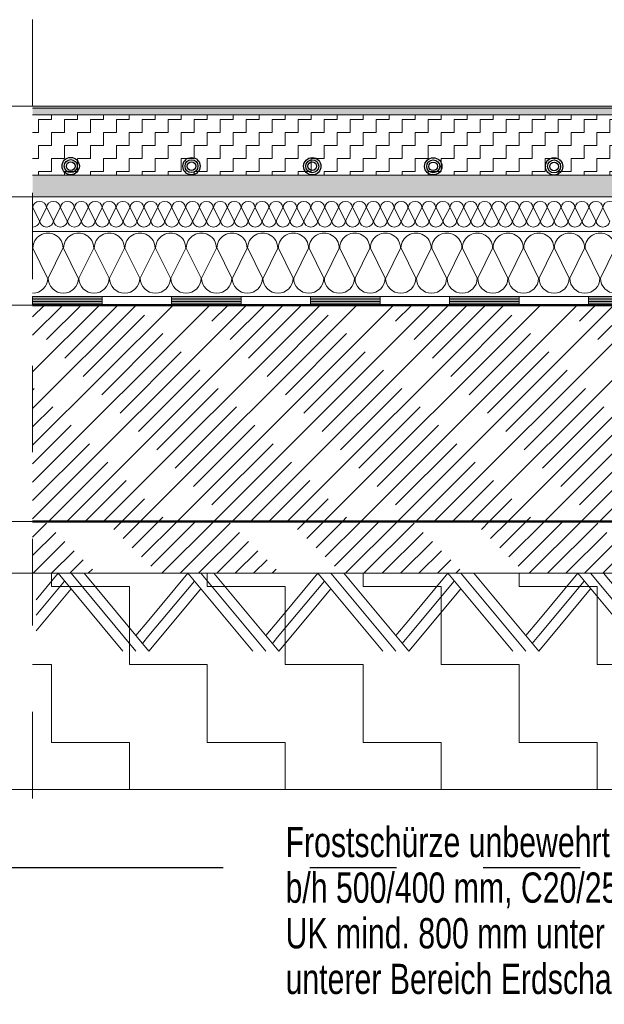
# Model space of a CAD drawing. Header units: metres. Extents: x 1333.9 to 1416.6, y -82.7 to -2.5.
# Tile 60 of 160: x 1387.853 to 1388.528, y -71.313 to -70.175. Entities that reach past the tile are written whole.
import ezdxf

# ---------------------------------------------------------------- set-up
doc = ezdxf.new("R2010")
doc.units = ezdxf.units.M
doc.header["$PDMODE"] = 65
for name, pattern in [('AUSGEZOGEN', [0]), ('PUNKT2_S9', [0.0015, 0, -0.0015]), ('STRICHLINIE2_S3', [0.055, 0.04, -0.015]), ('STRICHPUNKT2_S5', [0.5, 0.35, -0.05, 0.05, -0.05]), ('VERDECKT2_S2', [0.15, 0.1, -0.05])]:
    doc.linetypes.add(name, pattern=pattern)
for name, color, linetype, lineweight in [('XR$8$Allgemein', 4, 'AUSGEZOGEN', 13), ('XR$8$Fenster', 3, 'AUSGEZOGEN', 18), ('XR$8$Legende', 4, 'AUSGEZOGEN', 13), ('XR$8$Maßlinie 1_50', 7, 'AUSGEZOGEN', 25), ('XR$8$Muster', 4, 'AUSGEZOGEN', 13), ('XR$8$Schraffur', 4, 'AUSGEZOGEN', 13), ('XR$8$Text 1_100', 3, 'AUSGEZOGEN', 18), ('XR$8$Text 1_50', 3, 'AUSGEZOGEN', 18), ('XR$8$Türen', 3, 'AUSGEZOGEN', 18), ('XR$8$Wand', 1, 'AUSGEZOGEN', 50)]:
    doc.layers.add(name, color=color, linetype=linetype, lineweight=lineweight)
doc.styles.add('ARIAL', font='arial.ttf')
doc.dimstyles.new('DIMSTYLE_14', dxfattribs={"dimtxt": 0.04, "dimasz": 0.03, "dimexe": 0, "dimexo": 1e-06, "dimgap": 0.02, "dimtad": 2, "dimdec": 1, "dimlfac": 100, "dimrnd": 0.5, "dimzin": 4, "dimdsep": 46, "dimtxsty": 'ARIAL', "dimblk1": 'ALL_ML_KREIS', "dimblk2": 'ALL_ML_KREIS', "dimsah": 1, "dimcen": 0, "dimse1": 1, "dimse2": 1, "dimclrd": 7, "dimclre": 7, "dimclrt": 7, "dimadec": 0, "dimazin": 0, "dimtfac": 1, "dimtdec": 0, "dimtix": 1, "dimtmove": 2, "dimatfit": 3, "dimfxl": 0, "dimtvp": 1.2, "dimtzin": 0, "dimlwd": 0, "dimlwe": 25, "dimarcsym": 0})
doc.dimstyles.new('DIMSTYLE_15', dxfattribs={"dimtxt": 0.04, "dimasz": 0.03, "dimexe": 0, "dimexo": 1e-06, "dimgap": 0.02, "dimtad": 2, "dimdec": 1, "dimlfac": 100, "dimrnd": 0.5, "dimzin": 4, "dimdsep": 46, "dimtxsty": 'ARIAL', "dimblk1": 'ALL_ML_KREIS', "dimblk2": 'ALL_ML_KREIS', "dimsah": 1, "dimcen": 0, "dimse1": 1, "dimse2": 1, "dimclrd": 7, "dimclre": 7, "dimclrt": 7, "dimadec": 0, "dimazin": 0, "dimtfac": 1, "dimtdec": 0, "dimtix": 1, "dimtmove": 2, "dimatfit": 3, "dimfxl": 0, "dimtzin": 0, "dimlwd": 0, "dimlwe": 25, "dimarcsym": 0})

# ---------------------------------------------------------------- blocks, each defined once
blk = doc.blocks.new('NSY153')
at = {"color": 0, "linetype": 'ByBlock', "lineweight": -2}
for radius in [0.005, 0.00375, 0.0025]:
    blk.add_circle((0, 0), radius, dxfattribs=at)
blk = doc.blocks.new('MUSTERELEMENT_3')
at = {"layer": 'XR$8$Muster', "color": 4, "linetype": 'AUSGEZOGEN', "lineweight": 13, "transparency": 33554687}
for p, q in [((1387.8684, -70.4945), (1388.0288, -70.4945)), ((1387.8684, -70.4945), (1387.8684, -70.5045)), ((1387.8684, -70.4965), (1387.9486, -70.4965)), ((1387.8684, -70.4985), (1387.9486, -70.4985)), ((1387.8684, -70.5005), (1387.9486, -70.5005)), ((1387.9486, -70.4945), (1387.9486, -70.5045)), ((1388.0288, -70.4945), (1388.1893, -70.4945)), ((1388.0288, -70.4945), (1388.0288, -70.5045)), ((1388.0288, -70.4945), (1388.0288, -70.5045)), ((1388.0288, -70.4965), (1388.1091, -70.4965)), ((1388.0288, -70.4985), (1388.1091, -70.4985)), ((1388.0288, -70.5005), (1388.1091, -70.5005)), ((1388.1091, -70.4945), (1388.1091, -70.5045)), ((1388.1893, -70.4945), (1388.3498, -70.4945)), ((1388.1893, -70.4945), (1388.1893, -70.5045)), ((1388.1893, -70.4945), (1388.1893, -70.5045)), ((1388.1893, -70.4965), (1388.2696, -70.4965)), ((1388.1893, -70.4985), (1388.2696, -70.4985)), ((1388.1893, -70.5005), (1388.2696, -70.5005)), ((1388.2696, -70.4945), (1388.2696, -70.5045)), ((1388.3498, -70.4945), (1388.5103, -70.4945)), ((1388.3498, -70.4945), (1388.3498, -70.5045)), ((1388.3498, -70.4945), (1388.3498, -70.5045)), ((1388.3498, -70.4965), (1388.4301, -70.4965)), ((1388.3498, -70.4985), (1388.4301, -70.4985)), ((1388.3498, -70.5005), (1388.4301, -70.5005)), ((1388.4301, -70.4945), (1388.4301, -70.5045)), ((1388.5103, -70.4945), (1388.6708, -70.4945)), ((1388.5103, -70.4945), (1388.5103, -70.5045)), ((1388.5103, -70.4945), (1388.5103, -70.5045)), ((1388.5103, -70.4965), (1388.5905, -70.4965)), ((1388.5103, -70.4985), (1388.5905, -70.4985)), ((1388.5103, -70.5005), (1388.5905, -70.5005)), ((1387.8684, -70.5025), (1387.9486, -70.5025)), ((1387.8684, -70.5045), (1388.0288, -70.5045)), ((1388.0288, -70.5025), (1388.1091, -70.5025)), ((1388.0288, -70.5045), (1388.1893, -70.5045)), ((1388.1893, -70.5025), (1388.2696, -70.5025)), ((1388.1893, -70.5045), (1388.3498, -70.5045)), ((1388.3498, -70.5025), (1388.4301, -70.5025)), ((1388.3498, -70.5045), (1388.5103, -70.5045)), ((1388.5103, -70.5025), (1388.5905, -70.5025)), ((1388.5103, -70.5045), (1388.6708, -70.5045))]:
    blk.add_line(p, q, dxfattribs=at)
blk = doc.blocks.new('MUSTERELEMENT_4')
at = {"layer": 'XR$8$Schraffur', "color": 52, "linetype": 'AUSGEZOGEN', "lineweight": 13, "transparency": 33554687}
for p, q in [((1387.8762, -70.407), (1387.8685, -70.392)), ((1387.8843, -70.392), (1387.8766, -70.407)), ((1387.8923, -70.407), (1387.8846, -70.392)), ((1387.9003, -70.392), (1387.8926, -70.407)), ((1387.9083, -70.407), (1387.9006, -70.392)), ((1387.9164, -70.392), (1387.9087, -70.407)), ((1387.9244, -70.407), (1387.9167, -70.392)), ((1387.9324, -70.392), (1387.9247, -70.407)), ((1387.9405, -70.407), (1387.9328, -70.392)), ((1387.9485, -70.392), (1387.9408, -70.407)), ((1387.9565, -70.407), (1387.9488, -70.392)), ((1387.9646, -70.392), (1387.9568, -70.407)), ((1387.9726, -70.407), (1387.9649, -70.392)), ((1387.9806, -70.392), (1387.9729, -70.407)), ((1387.9886, -70.407), (1387.9809, -70.392)), ((1387.9967, -70.392), (1387.989, -70.407)), ((1388.0047, -70.407), (1387.997, -70.392)), ((1388.0127, -70.392), (1388.005, -70.407)), ((1388.0208, -70.407), (1388.013, -70.392)), ((1388.0288, -70.392), (1388.0211, -70.407)), ((1388.0368, -70.407), (1388.0291, -70.392)), ((1388.0448, -70.392), (1388.0371, -70.407)), ((1388.0529, -70.407), (1388.0452, -70.392)), ((1388.0609, -70.392), (1388.0532, -70.407)), ((1388.0689, -70.407), (1388.0612, -70.392)), ((1388.077, -70.392), (1388.0693, -70.407)), ((1388.085, -70.407), (1388.0773, -70.392)), ((1388.093, -70.392), (1388.0853, -70.407)), ((1388.101, -70.407), (1388.0933, -70.392)), ((1388.1091, -70.392), (1388.1014, -70.407)), ((1388.1171, -70.407), (1388.1094, -70.392)), ((1388.1251, -70.392), (1388.1174, -70.407)), ((1388.1332, -70.407), (1388.1255, -70.392)), ((1388.1412, -70.392), (1388.1335, -70.407)), ((1388.1492, -70.407), (1388.1415, -70.392)), ((1388.1573, -70.392), (1388.1495, -70.407)), ((1388.1653, -70.407), (1388.1576, -70.392)), ((1388.1733, -70.392), (1388.1656, -70.407)), ((1388.1813, -70.407), (1388.1736, -70.392)), ((1388.1894, -70.392), (1388.1817, -70.407)), ((1388.1974, -70.407), (1388.1897, -70.392)), ((1388.2054, -70.392), (1388.1977, -70.407)), ((1388.2135, -70.407), (1388.2057, -70.392)), ((1388.2215, -70.392), (1388.2138, -70.407)), ((1388.2295, -70.407), (1388.2218, -70.392)), ((1388.2375, -70.392), (1388.2298, -70.407)), ((1388.2456, -70.407), (1388.2379, -70.392)), ((1388.2536, -70.392), (1388.2459, -70.407)), ((1388.2616, -70.407), (1388.2539, -70.392)), ((1388.2697, -70.392), (1388.262, -70.407)), ((1388.2777, -70.407), (1388.27, -70.392)), ((1388.2857, -70.392), (1388.278, -70.407)), ((1388.2937, -70.407), (1388.286, -70.392)), ((1388.3018, -70.392), (1388.2941, -70.407)), ((1388.3098, -70.407), (1388.3021, -70.392)), ((1388.3178, -70.392), (1388.3101, -70.407)), ((1388.3259, -70.407), (1388.3182, -70.392)), ((1388.3339, -70.392), (1388.3262, -70.407)), ((1388.3419, -70.407), (1388.3342, -70.392)), ((1388.35, -70.392), (1388.3422, -70.407)), ((1388.358, -70.407), (1388.3503, -70.392)), ((1388.366, -70.392), (1388.3583, -70.407)), ((1388.374, -70.407), (1388.3663, -70.392)), ((1388.3821, -70.392), (1388.3744, -70.407)), ((1388.3901, -70.407), (1388.3824, -70.392)), ((1388.3981, -70.392), (1388.3904, -70.407)), ((1388.4062, -70.407), (1388.3984, -70.392)), ((1388.4142, -70.392), (1388.4065, -70.407)), ((1388.4222, -70.407), (1388.4145, -70.392)), ((1388.4302, -70.392), (1388.4225, -70.407)), ((1388.4383, -70.407), (1388.4306, -70.392)), ((1388.4463, -70.392), (1388.4386, -70.407)), ((1388.4543, -70.407), (1388.4466, -70.392)), ((1388.4624, -70.392), (1388.4547, -70.407)), ((1388.4704, -70.407), (1388.4627, -70.392)), ((1388.4784, -70.392), (1388.4707, -70.407)), ((1388.4864, -70.407), (1388.4787, -70.392)), ((1388.4945, -70.392), (1388.4868, -70.407)), ((1388.5025, -70.407), (1388.4948, -70.392)), ((1388.5105, -70.392), (1388.5028, -70.407)), ((1388.5186, -70.407), (1388.5109, -70.392)), ((1388.5266, -70.392), (1388.5189, -70.407)), ((1388.5346, -70.407), (1388.5269, -70.392))]:
    blk.add_line(p, q, dxfattribs=at)
for centre, start_param, end_param in [((1387.8764, -70.392), 3.141593, 6.283185), ((1387.8924, -70.392), 3.141593, 6.283185), ((1387.9085, -70.392), 3.141593, 6.283185), ((1387.9246, -70.392), 3.141593, 6.283185), ((1387.9406, -70.392), 3.141593, 6.283185), ((1387.9567, -70.392), 3.141593, 6.283185), ((1387.9727, -70.392), 3.141593, 6.283185), ((1387.9888, -70.392), 3.141593, 6.283185), ((1388.0049, -70.392), 3.141593, 6.283185), ((1388.0209, -70.392), 3.141593, 6.283185), ((1388.037, -70.392), 3.141593, 6.283185), ((1388.053, -70.392), 3.141593, 6.283185), ((1388.0691, -70.392), 3.141593, 6.283185), ((1388.0851, -70.392), 3.141593, 6.283185), ((1388.1012, -70.392), 3.141593, 6.283185), ((1388.1173, -70.392), 3.141593, 6.283185), ((1388.1333, -70.392), 3.141593, 6.283185), ((1388.1494, -70.392), 3.141593, 6.283185), ((1388.1654, -70.392), 3.141593, 6.283185), ((1388.1815, -70.392), 3.141593, 6.283185), ((1388.1976, -70.392), 3.141593, 6.283185), ((1388.2136, -70.392), 3.141593, 6.283185), ((1388.2297, -70.392), 3.141593, 6.283185), ((1388.2457, -70.392), 3.141593, 6.283185), ((1388.2618, -70.392), 3.141593, 6.283185), ((1388.2778, -70.392), 3.141593, 6.283185), ((1388.2939, -70.392), 3.141593, 6.283185), ((1388.31, -70.392), 3.141593, 6.283185), ((1388.326, -70.392), 3.141593, 6.283185), ((1388.3421, -70.392), 3.141593, 6.283185), ((1388.3581, -70.392), 3.141593, 6.283185), ((1388.3742, -70.392), 3.141593, 6.283185), ((1388.3903, -70.392), 3.141593, 6.283185), ((1388.4063, -70.392), 3.141593, 6.283185), ((1388.4224, -70.392), 3.141593, 6.283185), ((1388.4384, -70.392), 3.141593, 6.283185), ((1388.4545, -70.392), 3.141593, 6.283185), ((1388.4705, -70.392), 3.141593, 6.283185), ((1388.4866, -70.392), 3.141593, 6.283185), ((1388.5027, -70.392), 3.141593, 6.283185), ((1388.5187, -70.392), 3.141593, 6.283185), ((1388.5348, -70.392), 3.141593, 6.283185), ((1387.8684, -70.407), 1.570796, 3.141593), ((1387.8844, -70.407), 0, 1.570796), ((1387.8844, -70.407), 1.570796, 3.141593), ((1387.9005, -70.407), 0, 1.570796), ((1387.9005, -70.407), 1.570796, 3.141593), ((1387.9165, -70.407), 0, 1.570796), ((1387.9165, -70.407), 1.570796, 3.141593), ((1387.9326, -70.407), 0, 1.570796), ((1387.9326, -70.407), 1.570796, 3.141593), ((1387.9487, -70.407), 0, 1.570796), ((1387.9487, -70.407), 1.570796, 3.141593), ((1387.9647, -70.407), 0, 1.570796), ((1387.9647, -70.407), 1.570796, 3.141593), ((1387.9808, -70.407), 0, 1.570796), ((1387.9808, -70.407), 1.570796, 3.141593), ((1387.9968, -70.407), 0, 1.570796), ((1387.9968, -70.407), 1.570796, 3.141593), ((1388.0129, -70.407), 0, 1.570796), ((1388.0129, -70.407), 1.570796, 3.141593), ((1388.0289, -70.407), 0, 1.570796), ((1388.0289, -70.407), 1.570796, 3.141593), ((1388.045, -70.407), 0, 1.570796), ((1388.045, -70.407), 1.570796, 3.141593), ((1388.0611, -70.407), 0, 1.570796), ((1388.0611, -70.407), 1.570796, 3.141593), ((1388.0771, -70.407), 0, 1.570796), ((1388.0771, -70.407), 1.570796, 3.141593), ((1388.0932, -70.407), 0, 1.570796), ((1388.0932, -70.407), 1.570796, 3.141593), ((1388.1092, -70.407), 0, 1.570796), ((1388.1092, -70.407), 1.570796, 3.141593), ((1388.1253, -70.407), 0, 1.570796), ((1388.1253, -70.407), 1.570796, 3.141593), ((1388.1414, -70.407), 0, 1.570796), ((1388.1414, -70.407), 1.570796, 3.141593), ((1388.1574, -70.407), 0, 1.570796), ((1388.1574, -70.407), 1.570796, 3.141593), ((1388.1735, -70.407), 0, 1.570796), ((1388.1735, -70.407), 1.570796, 3.141593), ((1388.1895, -70.407), 0, 1.570796), ((1388.1895, -70.407), 1.570796, 3.141593), ((1388.2056, -70.407), 0, 1.570796), ((1388.2056, -70.407), 1.570796, 3.141593), ((1388.2216, -70.407), 0, 1.570796), ((1388.2216, -70.407), 1.570796, 3.141593), ((1388.2377, -70.407), 0, 1.570796), ((1388.2377, -70.407), 1.570796, 3.141593), ((1388.2538, -70.407), 0, 1.570796), ((1388.2538, -70.407), 1.570796, 3.141593), ((1388.2698, -70.407), 0, 1.570796), ((1388.2698, -70.407), 1.570796, 3.141593), ((1388.2859, -70.407), 0, 1.570796), ((1388.2859, -70.407), 1.570796, 3.141593), ((1388.3019, -70.407), 0, 1.570796), ((1388.3019, -70.407), 1.570796, 3.141593), ((1388.318, -70.407), 0, 1.570796), ((1388.318, -70.407), 1.570796, 3.141593), ((1388.3341, -70.407), 0, 1.570796), ((1388.3341, -70.407), 1.570796, 3.141593), ((1388.3501, -70.407), 0, 1.570796), ((1388.3501, -70.407), 1.570796, 3.141593), ((1388.3662, -70.407), 0, 1.570796), ((1388.3662, -70.407), 1.570796, 3.141593), ((1388.3822, -70.407), 0, 1.570796), ((1388.3822, -70.407), 1.570796, 3.141593), ((1388.3983, -70.407), 0, 1.570796), ((1388.3983, -70.407), 1.570796, 3.141593), ((1388.4143, -70.407), 0, 1.570796), ((1388.4143, -70.407), 1.570796, 3.141593), ((1388.4304, -70.407), 0, 1.570796), ((1388.4304, -70.407), 1.570796, 3.141593), ((1388.4465, -70.407), 0, 1.570796), ((1388.4465, -70.407), 1.570796, 3.141593), ((1388.4625, -70.407), 0, 1.570796), ((1388.4625, -70.407), 1.570796, 3.141593), ((1388.4786, -70.407), 0, 1.570796), ((1388.4786, -70.407), 1.570796, 3.141593), ((1388.4946, -70.407), 0, 1.570796), ((1388.4946, -70.407), 1.570796, 3.141593), ((1388.5107, -70.407), 0, 1.570796), ((1388.5107, -70.407), 1.570796, 3.141593), ((1388.5268, -70.407), 0, 1.570796), ((1388.5268, -70.407), 1.570796, 3.141593)]:
    blk.add_ellipse(centre, major_axis=(-0.00787, 0), ratio=0.934093, start_param=start_param, end_param=end_param, dxfattribs=at)
blk = doc.blocks.new('MUSTERELEMENT_5')
at = {"layer": 'XR$8$Schraffur', "color": 52, "linetype": 'AUSGEZOGEN', "lineweight": 13, "transparency": 33554687}
for p, q in [((1387.8687, -70.4386), (1387.8857, -70.4736)), ((1387.8864, -70.4736), (1387.9034, -70.4386)), ((1387.9041, -70.4386), (1387.9211, -70.4736)), ((1387.9218, -70.4736), (1387.9389, -70.4386)), ((1387.9396, -70.4386), (1387.9566, -70.4736)), ((1387.9573, -70.4736), (1387.9743, -70.4386)), ((1387.975, -70.4386), (1387.992, -70.4736)), ((1387.9927, -70.4736), (1388.0097, -70.4386)), ((1388.0104, -70.4386), (1388.0274, -70.4736)), ((1388.0281, -70.4736), (1388.0451, -70.4386)), ((1388.0458, -70.4386), (1388.0628, -70.4736)), ((1388.0635, -70.4736), (1388.0805, -70.4386)), ((1388.0813, -70.4386), (1388.0983, -70.4736)), ((1388.099, -70.4736), (1388.116, -70.4386)), ((1388.1167, -70.4386), (1388.1337, -70.4736)), ((1388.1344, -70.4736), (1388.1514, -70.4386)), ((1388.1521, -70.4386), (1388.1691, -70.4736)), ((1388.1698, -70.4736), (1388.1868, -70.4386)), ((1388.1875, -70.4386), (1388.2045, -70.4736)), ((1388.2052, -70.4736), (1388.2222, -70.4386)), ((1388.2229, -70.4386), (1388.2399, -70.4736)), ((1388.2407, -70.4736), (1388.2577, -70.4386)), ((1388.2584, -70.4386), (1388.2754, -70.4736)), ((1388.2761, -70.4736), (1388.2931, -70.4386)), ((1388.2938, -70.4386), (1388.3108, -70.4736)), ((1388.3115, -70.4736), (1388.3285, -70.4386)), ((1388.3292, -70.4386), (1388.3462, -70.4736)), ((1388.3469, -70.4736), (1388.3639, -70.4386)), ((1388.3646, -70.4386), (1388.3816, -70.4736)), ((1388.3823, -70.4736), (1388.3993, -70.4386)), ((1388.4001, -70.4386), (1388.4171, -70.4736)), ((1388.4178, -70.4736), (1388.4348, -70.4386)), ((1388.4355, -70.4386), (1388.4525, -70.4736)), ((1388.4532, -70.4736), (1388.4702, -70.4386)), ((1388.4709, -70.4386), (1388.4879, -70.4736)), ((1388.4886, -70.4736), (1388.5056, -70.4386)), ((1388.5063, -70.4386), (1388.5233, -70.4736)), ((1388.524, -70.4736), (1388.541, -70.4386))]:
    blk.add_line(p, q, dxfattribs=at)
for centre, start_param, end_param in [((1387.8861, -70.4386), 0, 3.141593), ((1387.9215, -70.4386), 0, 3.141593), ((1387.9569, -70.4386), 0, 3.141593), ((1387.9923, -70.4386), 0, 3.141593), ((1388.0278, -70.4386), 0, 3.141593), ((1388.0632, -70.4386), 0, 3.141593), ((1388.0986, -70.4386), 0, 3.141593), ((1388.134, -70.4386), 0, 3.141593), ((1388.1695, -70.4386), 0, 3.141593), ((1388.2049, -70.4386), 0, 3.141593), ((1388.2403, -70.4386), 0, 3.141593), ((1388.2757, -70.4386), 0, 3.141593), ((1388.3111, -70.4386), 0, 3.141593), ((1388.3466, -70.4386), 0, 3.141593), ((1388.382, -70.4386), 0, 3.141593), ((1388.4174, -70.4386), 0, 3.141593), ((1388.4528, -70.4386), 0, 3.141593), ((1388.4883, -70.4386), 0, 3.141593), ((1388.5237, -70.4386), 0, 3.141593), ((1387.8684, -70.4736), 4.712389, 6.283185), ((1387.9038, -70.4736), 3.141593, 4.712389), ((1387.9038, -70.4736), 4.712389, 6.283185), ((1387.9392, -70.4736), 3.141593, 4.712389), ((1387.9392, -70.4736), 4.712389, 6.283185), ((1387.9746, -70.4736), 3.141593, 4.712389), ((1387.9746, -70.4736), 4.712389, 6.283185), ((1388.0101, -70.4736), 3.141593, 4.712389), ((1388.0101, -70.4736), 4.712389, 6.283185), ((1388.0455, -70.4736), 3.141593, 4.712389), ((1388.0455, -70.4736), 4.712389, 6.283185), ((1388.0809, -70.4736), 3.141593, 4.712389), ((1388.0809, -70.4736), 4.712389, 6.283185), ((1388.1163, -70.4736), 3.141593, 4.712389), ((1388.1163, -70.4736), 4.712389, 6.283185), ((1388.1517, -70.4736), 3.141593, 4.712389), ((1388.1517, -70.4736), 4.712389, 6.283185), ((1388.1872, -70.4736), 3.141593, 4.712389), ((1388.1872, -70.4736), 4.712389, 6.283185), ((1388.2226, -70.4736), 3.141593, 4.712389), ((1388.2226, -70.4736), 4.712389, 6.283185), ((1388.258, -70.4736), 3.141593, 4.712389), ((1388.258, -70.4736), 4.712389, 6.283185), ((1388.2934, -70.4736), 3.141593, 4.712389), ((1388.2934, -70.4736), 4.712389, 6.283185), ((1388.3289, -70.4736), 3.141593, 4.712389), ((1388.3289, -70.4736), 4.712389, 6.283185), ((1388.3643, -70.4736), 3.141593, 4.712389), ((1388.3643, -70.4736), 4.712389, 6.283185), ((1388.3997, -70.4736), 3.141593, 4.712389), ((1388.3997, -70.4736), 4.712389, 6.283185), ((1388.4351, -70.4736), 3.141593, 4.712389), ((1388.4351, -70.4736), 4.712389, 6.283185), ((1388.4705, -70.4736), 3.141593, 4.712389), ((1388.4705, -70.4736), 4.712389, 6.283185), ((1388.506, -70.4736), 3.141593, 4.712389), ((1388.506, -70.4736), 4.712389, 6.283185), ((1388.5414, -70.4736), 3.141593, 4.712389)]:
    blk.add_ellipse(centre, major_axis=(0.0174, 0), ratio=0.988063, start_param=start_param, end_param=end_param, dxfattribs=at)
blk = doc.blocks.new('MUSTERELEMENT_15')
at = {"layer": 'XR$8$Wand', "color": 52, "linetype": 'AUSGEZOGEN', "lineweight": 13, "transparency": 33554687}
for p, q in [((1387.8977, -70.8145), (1387.8723, -70.845)), ((1387.9727, -70.9045), (1387.8977, -70.8145)), ((1387.9877, -70.9045), (1387.9127, -70.8145)), ((1388.0027, -70.9045), (1387.9277, -70.8145)), ((1388.0477, -70.8145), (1388.0027, -70.8685)), ((1388.1227, -70.9045), (1388.0477, -70.8145)), ((1388.1377, -70.9045), (1388.0627, -70.8145)), ((1388.1527, -70.9045), (1388.0777, -70.8145)), ((1388.1977, -70.8145), (1388.1527, -70.8685)), ((1388.2727, -70.9045), (1388.1977, -70.8145)), ((1388.2877, -70.9045), (1388.2127, -70.8145)), ((1388.3027, -70.9045), (1388.2277, -70.8145)), ((1388.3477, -70.8145), (1388.3027, -70.8685)), ((1388.4227, -70.9045), (1388.3477, -70.8145)), ((1388.4377, -70.9045), (1388.3627, -70.8145)), ((1388.4527, -70.9045), (1388.3777, -70.8145)), ((1388.4977, -70.8145), (1388.4527, -70.8685)), ((1388.5727, -70.9045), (1388.4977, -70.8145)), ((1388.5877, -70.9045), (1388.5127, -70.8145)), ((1388.6027, -70.9045), (1388.5277, -70.8145)), ((1387.9052, -70.8235), (1387.8723, -70.863)), ((1388.0552, -70.8235), (1388.0027, -70.8865)), ((1388.2052, -70.8235), (1388.1527, -70.8865)), ((1388.3552, -70.8235), (1388.3027, -70.8865)), ((1388.5052, -70.8235), (1388.4527, -70.8865)), ((1387.9127, -70.8325), (1387.8723, -70.881)), ((1388.0627, -70.8325), (1388.0027, -70.9045)), ((1388.2127, -70.8325), (1388.1527, -70.9045)), ((1388.3627, -70.8325), (1388.3027, -70.9045)), ((1388.5127, -70.8325), (1388.4527, -70.9045)), ((1388.0027, -70.8685), (1387.9877, -70.8865)), ((1388.1527, -70.8685), (1388.1377, -70.8865)), ((1388.3027, -70.8685), (1388.2877, -70.8865)), ((1388.4527, -70.8685), (1388.4377, -70.8865)), ((1388.0027, -70.8865), (1387.9952, -70.8955)), ((1388.1527, -70.8865), (1388.1452, -70.8955)), ((1388.3027, -70.8865), (1388.2952, -70.8955)), ((1388.4527, -70.8865), (1388.4452, -70.8955))]:
    blk.add_line(p, q, dxfattribs=at)
blk = doc.blocks.new('ALL_ML_KREIS')
at = {"color": 0, "linetype": 'ByBlock', "lineweight": -2}
for p, q in [((0, -0.5), (0, 0.5)), ((-1, 0), (0.5, 0))]:
    blk.add_line(p, q, dxfattribs=at)
blk.add_circle((0, 0), 0.15, dxfattribs=at)
blk = doc.blocks.new('*D372')
at = {"layer": 'DEFPOINTS', "color": 7, "linetype": 'AUSGEZOGEN', "lineweight": 25, "transparency": 33554687}
for p in [(1387.8684, -70.8145), (1387.7716, -71.0645), (1387.8684, -71.0645)]:
    blk.add_point(p, dxfattribs=at)
at = {"layer": 'XR$8$Maßlinie 1_50', "color": 7, "linetype": 'AUSGEZOGEN', "lineweight": -2, "transparency": 33554687}
blk.add_line((1387.7716, -71.0645), (1387.7716, -70.8145), dxfattribs=at)
at = {"layer": 'XR$8$Maßlinie 1_50', "color": 7, "linetype": 'AUSGEZOGEN', "lineweight": 25, "transparency": 33554687, "xscale": 0.03, "yscale": 0.03, "zscale": 0.03}
for p, rotation in [((1387.7716, -70.8145), 90), ((1387.7716, -71.0645), 270)]:
    blk.add_blockref('ALL_ML_KREIS', p, dxfattribs=dict(at, rotation=rotation))
at = {"layer": 'XR$8$Maßlinie 1_50', "color": 7, "linetype": 'AUSGEZOGEN', "lineweight": 25, "transparency": 33554687, "insert": (1387.7409, -70.9415), "char_height": 0.04, "width": 0.16, "attachment_point": 5, "rotation": 90, "style": 'ARIAL'}
blk.add_mtext('\\A1;{\\A1;{25\\H0.026400;\\S^ ;}}', dxfattribs=at)
blk = doc.blocks.new('*D373')
at = {"layer": 'DEFPOINTS', "color": 7, "linetype": 'AUSGEZOGEN', "lineweight": 25, "transparency": 33554687}
for p in [(1387.8684, -70.7545), (1387.7716, -70.8145), (1387.8684, -70.8145)]:
    blk.add_point(p, dxfattribs=at)
at = {"layer": 'XR$8$Maßlinie 1_50', "color": 7, "linetype": 'AUSGEZOGEN', "lineweight": -2, "transparency": 33554687}
blk.add_line((1387.7716, -70.8145), (1387.7716, -70.7545), dxfattribs=at)
at = {"layer": 'XR$8$Maßlinie 1_50', "color": 7, "linetype": 'AUSGEZOGEN', "lineweight": 25, "transparency": 33554687, "xscale": 0.03, "yscale": 0.03, "zscale": 0.03}
for p, rotation in [((1387.7716, -70.7545), 90), ((1387.7716, -70.8145), 270)]:
    blk.add_blockref('ALL_ML_KREIS', p, dxfattribs=dict(at, rotation=rotation))
at = {"layer": 'XR$8$Maßlinie 1_50', "color": 7, "linetype": 'AUSGEZOGEN', "lineweight": 25, "transparency": 33554687, "insert": (1387.7409, -70.7848), "char_height": 0.04, "width": 0.12, "attachment_point": 5, "rotation": 90, "style": 'ARIAL'}
blk.add_mtext('\\A1;{\\A1;{6\\H0.026400;\\S^ ;}}', dxfattribs=at)
blk = doc.blocks.new('*D374')
at = {"layer": 'DEFPOINTS', "color": 7, "linetype": 'AUSGEZOGEN', "lineweight": 25, "transparency": 33554687}
for p in [(1387.8684, -70.5045), (1387.7716, -70.7545), (1387.8684, -70.7545)]:
    blk.add_point(p, dxfattribs=at)
at = {"layer": 'XR$8$Maßlinie 1_50', "color": 7, "linetype": 'AUSGEZOGEN', "lineweight": -2, "transparency": 33554687}
blk.add_line((1387.7716, -70.7545), (1387.7716, -70.5045), dxfattribs=at)
at = {"layer": 'XR$8$Maßlinie 1_50', "color": 7, "linetype": 'AUSGEZOGEN', "lineweight": 25, "transparency": 33554687, "xscale": 0.03, "yscale": 0.03, "zscale": 0.03}
for p, rotation in [((1387.7716, -70.5045), 90), ((1387.7716, -70.7545), 270)]:
    blk.add_blockref('ALL_ML_KREIS', p, dxfattribs=dict(at, rotation=rotation))
at = {"layer": 'XR$8$Maßlinie 1_50', "color": 7, "linetype": 'AUSGEZOGEN', "lineweight": 25, "transparency": 33554687, "insert": (1387.7409, -70.6315), "char_height": 0.04, "width": 0.16, "attachment_point": 5, "rotation": 90, "style": 'ARIAL'}
blk.add_mtext('\\A1;{\\A1;{25\\H0.026400;\\S^ ;}}', dxfattribs=at)
blk = doc.blocks.new('*D375')
at = {"layer": 'DEFPOINTS', "color": 7, "linetype": 'AUSGEZOGEN', "lineweight": 25, "transparency": 33554687}
for p in [(1387.8684, -70.3795), (1387.7716, -70.5045), (1387.8684, -70.5045)]:
    blk.add_point(p, dxfattribs=at)
at = {"layer": 'XR$8$Maßlinie 1_50', "color": 7, "linetype": 'AUSGEZOGEN', "lineweight": -2, "transparency": 33554687}
blk.add_line((1387.7716, -70.5045), (1387.7716, -70.3795), dxfattribs=at)
at = {"layer": 'XR$8$Maßlinie 1_50', "color": 7, "linetype": 'AUSGEZOGEN', "lineweight": 25, "transparency": 33554687, "xscale": 0.03, "yscale": 0.03, "zscale": 0.03}
for p, rotation in [((1387.7716, -70.3795), 90), ((1387.7716, -70.5045), 270)]:
    blk.add_blockref('ALL_ML_KREIS', p, dxfattribs=dict(at, rotation=rotation))
at = {"layer": 'XR$8$Maßlinie 1_50', "color": 7, "linetype": 'AUSGEZOGEN', "lineweight": 25, "transparency": 33554687, "insert": (1387.7416, -70.4258), "char_height": 0.04, "width": 0.16, "attachment_point": 5, "rotation": 90, "style": 'ARIAL'}
blk.add_mtext('\\A1;{\\A1;{12\\H0.026400;\\S5^ ;}}', dxfattribs=at)
blk = doc.blocks.new('*D376')
at = {"layer": 'DEFPOINTS', "color": 7, "linetype": 'AUSGEZOGEN', "lineweight": 25, "transparency": 33554687}
for p in [(1387.8684, -70.2745), (1387.7716, -70.3795), (1387.8684, -70.3795)]:
    blk.add_point(p, dxfattribs=at)
at = {"layer": 'XR$8$Maßlinie 1_50', "color": 7, "linetype": 'AUSGEZOGEN', "lineweight": -2, "transparency": 33554687}
blk.add_line((1387.7716, -70.3795), (1387.7716, -70.2745), dxfattribs=at)
at = {"layer": 'XR$8$Maßlinie 1_50', "color": 7, "linetype": 'AUSGEZOGEN', "lineweight": 25, "transparency": 33554687, "xscale": 0.03, "yscale": 0.03, "zscale": 0.03}
for p, rotation in [((1387.7716, -70.2745), 90), ((1387.7716, -70.3795), 270)]:
    blk.add_blockref('ALL_ML_KREIS', p, dxfattribs=dict(at, rotation=rotation))
at = {"layer": 'XR$8$Maßlinie 1_50', "color": 7, "linetype": 'AUSGEZOGEN', "lineweight": 25, "transparency": 33554687, "insert": (1387.7409, -70.3108), "char_height": 0.04, "width": 0.16, "attachment_point": 5, "rotation": 90, "style": 'ARIAL'}
blk.add_mtext('\\A1;{\\A1;{10\\H0.026400;\\S5^ ;}}', dxfattribs=at)
blk = doc.blocks.new('*D377')
at = {"layer": 'DEFPOINTS', "color": 7, "linetype": 'AUSGEZOGEN', "lineweight": 25, "transparency": 33554687}
for p in [(1388.9784, -70.7545), (1387.6685, -71.1545), (1388.5127, -71.1545)]:
    blk.add_point(p, dxfattribs=at)
at = {"layer": 'XR$8$Maßlinie 1_50', "color": 7, "linetype": 'AUSGEZOGEN', "lineweight": -2, "transparency": 33554687}
blk.add_line((1387.6685, -71.1545), (1387.6685, -70.7545), dxfattribs=at)
at = {"layer": 'XR$8$Maßlinie 1_50', "color": 7, "linetype": 'AUSGEZOGEN', "lineweight": 25, "transparency": 33554687, "xscale": 0.03, "yscale": 0.03, "zscale": 0.03}
for p, rotation in [((1387.6685, -70.7545), 90), ((1387.6685, -71.1545), 270)]:
    blk.add_blockref('ALL_ML_KREIS', p, dxfattribs=dict(at, rotation=rotation))
at = {"layer": 'XR$8$Maßlinie 1_50', "color": 7, "linetype": 'AUSGEZOGEN', "lineweight": 25, "transparency": 33554687, "insert": (1387.6378, -70.9563), "char_height": 0.04, "width": 0.16, "attachment_point": 5, "rotation": 90, "style": 'ARIAL'}
blk.add_mtext('\\A1;{\\A1;{40\\H0.026400;\\S^ ;}}', dxfattribs=at)
blk = doc.blocks.new('*D378')
at = {"layer": 'DEFPOINTS', "color": 7, "linetype": 'AUSGEZOGEN', "lineweight": 25, "transparency": 33554687}
for p in [(1388.9784, -70.5045), (1387.6685, -70.7545), (1388.9784, -70.7545)]:
    blk.add_point(p, dxfattribs=at)
at = {"layer": 'XR$8$Maßlinie 1_50', "color": 7, "linetype": 'AUSGEZOGEN', "lineweight": -2, "transparency": 33554687}
blk.add_line((1387.6685, -70.7545), (1387.6685, -70.5045), dxfattribs=at)
at = {"layer": 'XR$8$Maßlinie 1_50', "color": 7, "linetype": 'AUSGEZOGEN', "lineweight": 25, "transparency": 33554687, "xscale": 0.03, "yscale": 0.03, "zscale": 0.03}
for p, rotation in [((1387.6685, -70.5045), 90), ((1387.6685, -70.7545), 270)]:
    blk.add_blockref('ALL_ML_KREIS', p, dxfattribs=dict(at, rotation=rotation))
at = {"layer": 'XR$8$Maßlinie 1_50', "color": 7, "linetype": 'AUSGEZOGEN', "lineweight": 25, "transparency": 33554687, "insert": (1387.6378, -70.6315), "char_height": 0.04, "width": 0.16, "attachment_point": 5, "rotation": 90, "style": 'ARIAL'}
blk.add_mtext('\\A1;{\\A1;{25\\H0.026400;\\S^ ;}}', dxfattribs=at)
blk = doc.blocks.new('*D379')
at = {"layer": 'DEFPOINTS', "color": 7, "linetype": 'AUSGEZOGEN', "lineweight": 25, "transparency": 33554687}
for p in [(1388.9784, -70.2745), (1387.6685, -70.5045), (1388.9784, -70.5045)]:
    blk.add_point(p, dxfattribs=at)
at = {"layer": 'XR$8$Maßlinie 1_50', "color": 7, "linetype": 'AUSGEZOGEN', "lineweight": -2, "transparency": 33554687}
blk.add_line((1387.6685, -70.5045), (1387.6685, -70.2745), dxfattribs=at)
at = {"layer": 'XR$8$Maßlinie 1_50', "color": 7, "linetype": 'AUSGEZOGEN', "lineweight": 25, "transparency": 33554687, "xscale": 0.03, "yscale": 0.03, "zscale": 0.03}
for p, rotation in [((1387.6685, -70.2745), 90), ((1387.6685, -70.5045), 270)]:
    blk.add_blockref('ALL_ML_KREIS', p, dxfattribs=dict(at, rotation=rotation))
at = {"layer": 'XR$8$Maßlinie 1_50', "color": 7, "linetype": 'AUSGEZOGEN', "lineweight": 25, "transparency": 33554687, "insert": (1387.6378, -70.3913), "char_height": 0.04, "width": 0.16, "attachment_point": 5, "rotation": 90, "style": 'ARIAL'}
blk.add_mtext('\\A1;{\\A1;{23\\H0.026400;\\S^ ;}}', dxfattribs=at)

msp = doc.modelspace()

# ---------------------------------------------------------------- hatches: boundary and pattern name
at = {"layer": 'XR$8$Fenster', "linetype": 'AUSGEZOGEN', "lineweight": 13, "transparency": 33554687}
msp.add_hatch(color=9, dxfattribs=at).paths.add_polyline_path([(1389.0627, -70.2745), (1387.8684, -70.2745), (1387.8684, -70.2845), (1389.0627, -70.2845)])
at = {"layer": 'XR$8$Muster', "linetype": 'PUNKT2_S9', "lineweight": 13, "transparency": 33554687}
h = msp.add_hatch(dxfattribs=at)
h.set_pattern_fill('MUSTER', color=35, scale=0.09, style=0, pattern_type=2)
h.set_pattern_definition([(0, (0.18, 0.18), (0.09, 0.09), [0.09, -0.09]), (90, (0.18, 0.18), (-0.09, 0.09), [0.09, -0.09])])
h.paths.add_polyline_path([(1388.8127, -71.0645), (1388.8127, -70.8145), (1387.8684, -70.8145), (1387.8684, -71.0645)], flags=0)
at = {"layer": 'XR$8$Schraffur', "linetype": 'AUSGEZOGEN', "lineweight": 13, "transparency": 33554687}
h = msp.add_hatch(dxfattribs=at)
h.set_pattern_fill('MUSTER', color=52, scale=0.015, angle=90, style=0, pattern_type=2)
h.set_pattern_definition([(90, (-0.03, 0.03), (-0.015, 0.015), [0.015, -0.015]), (180, (-0.03, 0.03), (-0.015, -0.015), [0.015, -0.015])])
h.paths.add_polyline_path([(1389.0622, -70.3545), (1389.0622, -70.2845), (1387.8684, -70.2845), (1387.8684, -70.3545)], flags=0)
h = msp.add_hatch(dxfattribs=at)
h.set_pattern_fill('MUSTER', color=52, scale=0.01125, style=0, pattern_type=2)
h.set_pattern_definition([(0, (0.0225, 0.0225), (0.01125, 0.01125), [0.01125, -0.01125]), (90, (0.0225, 0.0225), (-0.01125, 0.01125), [0.01125, -0.01125])])
h.paths.add_polyline_path([(1389.0727, -70.3795), (1389.0727, -70.3545), (1387.8684, -70.3545), (1387.8684, -70.3795)], flags=0)
h = msp.add_hatch(dxfattribs=at)
h.set_pattern_fill('SCHRAFFUR_7', color=52, scale=0.01, style=0, pattern_type=2)
h.set_pattern_definition([(45, (0, 0), (-0.02121320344, 0.02121320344), []), (45, (-0.010607, 0.010607), (-0.02121320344, 0.02121320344), [0.1, -0.05])])
h.paths.add_polyline_path([(1387.8684, -70.5045), (1387.8684, -70.7545), (1389.3127, -70.7545), (1389.3127, -70.5045)], flags=0)
h = msp.add_hatch(dxfattribs=at)
h.set_pattern_fill('SCHRAFFUR_10', color=52, scale=0.01, angle=90, style=0, pattern_type=2)
h.set_pattern_definition([(225, (0, 0), (0.02121320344, -0.02121320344), [0.1, -0.05]), (225, (0.010607, -0.010607), (0.02121320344, -0.02121320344), [0.1, -0.05])])
h.paths.add_polyline_path([(1388.8127, -70.8145), (1388.8127, -70.7545), (1387.8684, -70.7545), (1387.8684, -70.8145)], flags=0)

# ---------------------------------------------------------------- linework, layer by layer
at = {"layer": 'XR$8$Allgemein', "color": 7, "linetype": 'AUSGEZOGEN', "lineweight": 13, "transparency": 33554687}
msp.add_line((1387.8684, -70.8145), (1388.8127, -70.8145), dxfattribs=at)
at = {"layer": 'XR$8$Legende', "color": 4, "linetype": 'STRICHLINIE2_S3', "lineweight": 13, "transparency": 33554687}
msp.add_line((1388.6027, -70.8145), (1387.8723, -70.8145), dxfattribs=at)
at = {"layer": 'XR$8$Muster', "color": 4, "linetype": 'AUSGEZOGEN', "lineweight": 13, "transparency": 33554687}
msp.add_line((1388.8127, -71.0645), (1387.8684, -71.0645), dxfattribs=at)
at = {"layer": 'XR$8$Text 1_50', "color": 4, "linetype": 'STRICHPUNKT2_S5', "lineweight": 13, "transparency": 33554687}
for p, q in [((1387.8684, -70.2745), (1387.6282, -70.2745)), ((1387.8684, -70.3795), (1387.7416, -70.3795)), ((1387.8684, -70.5045), (1387.6282, -70.5045)), ((1387.8684, -70.7545), (1387.7416, -70.7545)), ((1387.8684, -70.8145), (1387.7416, -70.8145)), ((1387.8684, -71.0645), (1387.7416, -71.0645))]:
    msp.add_line(p, q, dxfattribs=at)
at = {"layer": 'XR$8$Text 1_50', "color": 3, "linetype": 'STRICHPUNKT2_S5', "lineweight": 25, "transparency": 33554687}
msp.add_line((1387.7385, -71.1545), (1388.5007, -71.1545), dxfattribs=at)
at = {"layer": 'XR$8$Türen', "color": 3, "linetype": 'AUSGEZOGEN', "lineweight": 13, "transparency": 33554687}
msp.add_line((1387.8684, -70.4195), (1389.0727, -70.4195), dxfattribs=at)
at = {"layer": 'XR$8$Wand', "color": 1, "linetype": 'VERDECKT2_S2', "lineweight": 13, "transparency": 33554687}
msp.add_line((1387.8684, -70.1747), (1387.8684, -71.1666), dxfattribs=at)
at = {"layer": 'XR$8$Wand', "color": 1, "linetype": 'AUSGEZOGEN', "lineweight": 13, "transparency": 33554687}
for p, q in [((1387.8684, -70.2745), (1389.0727, -70.2745)), ((1387.8684, -70.277), (1389.0627, -70.277)), ((1389.0627, -70.2845), (1387.8684, -70.2845)), ((1389.0727, -70.3545), (1387.8684, -70.3545)), ((1389.0727, -70.3795), (1387.8684, -70.3795))]:
    msp.add_line(p, q, dxfattribs=at)
at = {"layer": 'XR$8$Wand', "color": 1, "linetype": 'AUSGEZOGEN', "lineweight": 50, "transparency": 33554687}
for p, q in [((1389.3127, -70.5045), (1387.8684, -70.5045)), ((1389.3127, -70.7545), (1387.8684, -70.7545))]:
    msp.add_line(p, q, dxfattribs=at)

# ---------------------------------------------------------------- block references
at = {"layer": 'XR$8$Muster', "color": 4, "linetype": 'AUSGEZOGEN', "lineweight": 13, "transparency": 33554687}
msp.add_blockref('MUSTERELEMENT_3', (0, 0), dxfattribs=at)
at = {"layer": 'XR$8$Schraffur', "color": 52, "linetype": 'AUSGEZOGEN', "lineweight": 13, "transparency": 33554687}
for name in ['MUSTERELEMENT_4', 'MUSTERELEMENT_5']:
    msp.add_blockref(name, (0, 0), dxfattribs=at)
at = {"layer": 'XR$8$Wand', "color": 1, "linetype": 'AUSGEZOGEN', "lineweight": 25, "transparency": 33554687, "xscale": 2, "yscale": 2, "zscale": 2}
for p in [(1387.9123, -70.3439), (1388.0518, -70.344), (1388.1913, -70.3441), (1388.3309, -70.3442), (1388.4704, -70.3443)]:
    msp.add_blockref('NSY153', p, dxfattribs=at)
at = {"layer": 'XR$8$Wand', "color": 52, "linetype": 'AUSGEZOGEN', "lineweight": 13, "transparency": 33554687}
msp.add_blockref('MUSTERELEMENT_15', (0, 0), dxfattribs=at)

# ---------------------------------------------------------------- texts
at = {"layer": 'XR$8$Text 1_100', "color": 3, "linetype": 'AUSGEZOGEN', "lineweight": 18, "transparency": 33554687, "insert": (1388.1604, -71.1075), "char_height": 0.035, "width": 0.525053, "attachment_point": 1, "line_spacing_factor": 0.903614, "style": 'ARIAL'}
msp.add_mtext('\\A1;{\\fArial|i0|b0;\\H0.035000;\\W0.714286;\\C3;Frostschürze unbewehrt}\\P{\\fArial|i0|b0;\\H0.035000;\\W0.714286;\\C3;b/h 500/400 mm, C20/25}\\P{\\fArial|i0|b0;\\H0.035000;\\W0.714286;\\C3;UK mind. 800 mm unter Gelände}\\P{\\fArial|i0|b0;\\H0.035000;\\W0.714286;\\C3;unterer Bereich Erdschalung}\\P', dxfattribs=at)

# ---------------------------------------------------------------- dimensions: what is measured, and where the dimension line sits
at = {"layer": 'XR$8$Maßlinie 1_50', "color": 7, "linetype": 'AUSGEZOGEN', "lineweight": 25, "transparency": 33554687}
for base, p1, p2, dimstyle, picture, middle in [((1387.7716, -70.2745), (1387.8684, -70.3795), (1387.8684, -70.2745), 'DIMSTYLE_14', '*D376', (1387.7409, -70.3108)), ((1387.6685, -70.2745), (1388.9784, -70.5045), (1388.9784, -70.2745), 'DIMSTYLE_15', '*D379', (1387.6378, -70.3913)), ((1387.7716, -70.3795), (1387.8684, -70.5045), (1387.8684, -70.3795), 'DIMSTYLE_14', '*D375', (1387.7416, -70.4258)), ((1387.6685, -70.5045), (1388.9784, -70.7545), (1388.9784, -70.5045), 'DIMSTYLE_15', '*D378', (1387.6378, -70.6315)), ((1387.7716, -70.5045), (1387.8684, -70.7545), (1387.8684, -70.5045), 'DIMSTYLE_15', '*D374', (1387.7409, -70.6315)), ((1387.7716, -70.7545), (1387.8684, -70.8145), (1387.8684, -70.7545), 'DIMSTYLE_14', '*D373', (1387.7409, -70.7848)), ((1387.6685, -70.7545), (1388.5127, -71.1545), (1388.9784, -70.7545), 'DIMSTYLE_15', '*D377', (1387.6378, -70.9563)), ((1387.7716, -70.8145), (1387.8684, -71.0645), (1387.8684, -70.8145), 'DIMSTYLE_15', '*D372', (1387.7409, -70.9415))]:
    dim = msp.add_linear_dim(base=base, p1=p1, p2=p2, angle=90, dimstyle=dimstyle, override={"dimpost": '<>', "dimclrd": 7, "dimclre": 7, "dimclrt": 7, "dimlwd": 0, "dimlwe": 25}, dxfattribs=at)
    dim.commit()
    dim.dimension.update_dxf_attribs({"geometry": picture, "text_midpoint": middle, "dimtype": 160})

doc.saveas('drawing.dxf')
